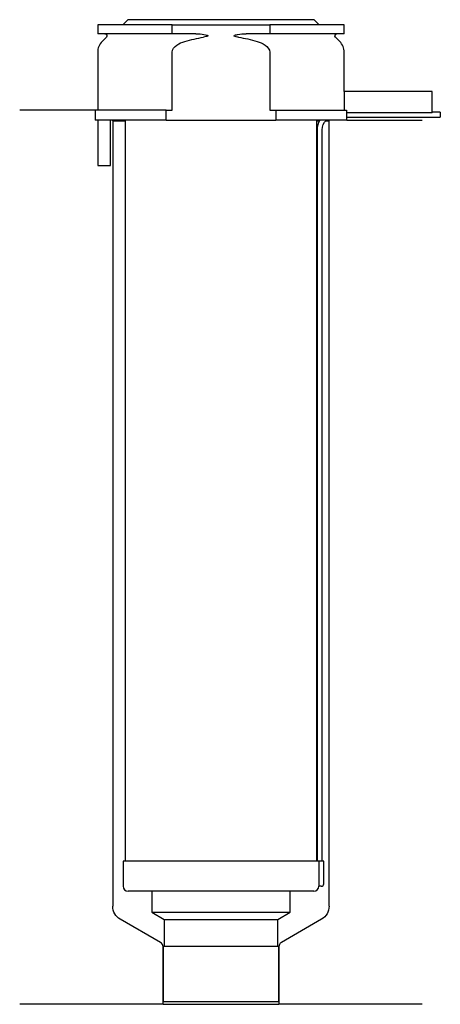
# Model space of a CAD drawing. Header units: millimetres. Extents: x 34 to 117, y 199 to 395.
import ezdxf

# ---------------------------------------------------------------- set-up
doc = ezdxf.new("R2010")
doc.units = ezdxf.units.MM
doc.layers.add('201', color=7, linetype='Continuous')
doc.layers.add('30', color=7, linetype='Continuous')

msp = doc.modelspace()

# ---------------------------------------------------------------- linework, layer by layer
at = {"layer": '201', "color": 113}
for p, q in [((48.86, 376.87), (33.86, 376.87)), ((48.86, 376.87), (48.86, 374.87)), ((52.26, 374.87), (52.36, 374.77)), ((52.36, 374.77), (52.36, 218.59)), ((52.36, 374.77), (54.81, 374.77)), ((92.91, 374.77), (93.46, 374.77)), ((94.73, 374.77), (95.36, 374.77)), ((95.36, 374.77), (95.46, 374.87)), ((95.36, 218.59), (95.36, 374.77)), ((98.86, 374.87), (113.86, 374.87)), ((61.86, 211.38), (53.86, 216)), ((93.86, 216), (85.87, 211.38)), ((62.36, 199.09), (62.36, 210.51)), ((85.37, 210.51), (85.37, 199.09)), ((62.36, 199.09), (33.86, 199.09)), ((62.36, 199.09), (85.37, 199.09)), ((113.86, 199.09), (85.37, 199.09))]:
    msp.add_line(p, q, dxfattribs=at)
at = {"layer": '201', "color": 113, "extrusion": (0, 0, -1)}
for centre, start, end in [((-55.36, 218.59), 300, 360), ((-92.36, 218.59), 180, 240)]:
    msp.add_arc(centre, 3, start, end, dxfattribs=at)
at = {"layer": '201', "color": 113}
for centre, start, end in [((61.36, 210.51), 0, 60), ((86.37, 210.51), 120, 180)]:
    msp.add_arc(centre, 1, start, end, dxfattribs=at)
at = {"layer": '30', "color": 113}
for p, q in [((64.17, 393.87), (49.36, 393.87)), ((49.36, 393.87), (49.36, 392.07)), ((55.36, 394.87), (54.36, 393.87)), ((92.36, 394.87), (55.36, 394.87)), ((64.17, 392.07), (64.17, 393.87)), ((64.17, 393.87), (83.56, 393.87)), ((98.36, 393.87), (83.56, 393.87)), ((83.56, 393.87), (83.56, 392.07)), ((93.36, 393.87), (92.36, 394.87)), ((98.36, 392.07), (98.36, 393.87)), ((64.17, 392.07), (49.36, 392.07)), ((68.86, 392.07), (64.17, 392.07)), ((83.56, 392.07), (78.87, 392.07)), ((98.36, 392.07), (83.56, 392.07)), ((51.1, 391.39), (50.24, 390.53)), ((97.48, 390.53), (96.63, 391.39)), ((49.36, 388.41), (49.36, 376.87)), ((64.17, 376.87), (64.17, 388.41)), ((83.56, 388.41), (83.56, 376.87)), ((98.36, 380.57), (98.36, 388.41)), ((98.33, 380.57), (98.33, 376.87)), ((115.86, 380.57), (98.33, 380.57)), ((115.86, 376.37), (115.86, 380.57)), ((62.97, 376.87), (48.86, 376.87)), ((48.86, 376.87), (48.86, 374.87)), ((62.97, 374.87), (62.97, 376.87)), ((62.97, 376.87), (64.17, 376.87)), ((83.56, 376.87), (84.76, 376.87)), ((84.76, 376.87), (84.76, 374.87)), ((84.76, 376.87), (98.83, 376.87)), ((98.83, 376.87), (98.83, 376.37)), ((115.86, 376.37), (98.83, 376.37)), ((117.46, 376.47), (115.86, 376.47)), ((117.46, 376.47), (117.46, 375.47)), ((62.97, 374.87), (48.86, 374.87)), ((49.41, 374.87), (49.41, 365.87)), ((51.91, 365.87), (51.91, 374.87)), ((54.81, 374.87), (54.81, 227.57)), ((62.97, 374.87), (84.76, 374.87)), ((98.86, 374.87), (84.76, 374.87)), ((92.91, 227.57), (92.91, 374.87)), ((98.86, 374.87), (98.86, 375.47)), ((98.86, 375.47), (117.46, 375.47)), ((92.96, 372.97), (92.96, 227.57)), ((93.96, 227.57), (93.96, 372.97)), ((49.41, 365.87), (51.91, 365.87)), ((93.29, 227.57), (54.41, 227.57)), ((54.41, 227.57), (54.41, 222.57)), ((93.29, 227.57), (93.29, 223.07)), ((94.31, 227.57), (93.29, 227.57)), ((94.31, 223.07), (94.31, 227.57)), ((92.31, 221.57), (55.41, 221.57)), ((60.11, 221.57), (60.11, 217.38)), ((87.61, 217.38), (87.61, 221.57)), ((93.81, 222.57), (93.31, 222.57)), ((60.11, 217.38), (62.56, 215.97)), ((60.11, 217.38), (87.61, 217.38)), ((85.17, 215.97), (87.61, 217.38)), ((62.56, 215.97), (62.56, 210.67)), ((62.56, 215.97), (85.17, 215.97)), ((85.17, 210.67), (85.17, 215.97)), ((62.36, 210.67), (85.37, 210.67)), ((62.36, 210.67), (62.36, 199.67)), ((85.37, 199.67), (85.37, 210.67)), ((62.36, 199.67), (85.37, 199.67))]:
    msp.add_line(p, q, dxfattribs=at)
at = {"layer": '30', "color": 113, "extrusion": (0, 0, -1)}
for centre, radius, start, end in [((-50.81, 391.67), 0.4, 90, 225), ((-96.91, 391.67), 0.4, -45, 90), ((-96.46, 372.97), 2.5, 0, 49.4559)]:
    msp.add_arc(centre, radius, start, end, dxfattribs=at)
at = {"layer": '30', "color": 113}
for centre, radius, start, end in [((52.36, 388.41), 3, 135, 180), ((95.36, 388.41), 3, 0, 45), ((96.46, 372.97), 3.5, 147.0676, 180), ((55.41, 222.57), 1, 180, 270), ((92.31, 222.57), 1, -90, 0), ((93.81, 223.07), 0.5, -90, 0)]:
    msp.add_arc(centre, radius, start, end, dxfattribs=at)
for points, knots in [([(68.86, 392.07), (68.9, 392.07), (68.94, 392.07), (69.48, 392.06), (69.98, 392.02), (70.48, 391.94), (70.67, 391.91), (70.87, 391.87), (71.09, 391.8), (71.11, 391.79), (71.16, 391.77), (71.17, 391.76), (71.21, 391.74), (71.22, 391.73), (71.24, 391.71), (71.25, 391.7), (71.25, 391.69), (71.26, 391.69), (71.26, 391.67), (71.26, 391.67), (71.26, 391.66), (71.26, 391.65), (71.25, 391.64), (71.25, 391.63), (71.23, 391.61), (71.21, 391.6), (71.12, 391.55), (71.03, 391.52), (70.77, 391.45), (70.58, 391.42), (70.38, 391.39)], [0, 0, 0, 0, 0.037532, 0.037532, 0.479326, 0.479326, 0.479326, 0.652283, 0.652283, 0.67679, 0.67679, 0.692908, 0.692908, 0.709848, 0.709848, 0.715998, 0.715998, 0.722254, 0.722254, 0.726798, 0.726798, 0.731321, 0.731321, 0.738696, 0.738696, 0.757525, 0.757525, 0.830443, 0.830443, 1, 1, 1, 1]), ([(77.34, 391.39), (77.06, 391.43), (76.74, 391.44), (76.45, 391.65), (76.49, 391.73), (76.62, 391.79), (76.69, 391.81), (76.89, 391.87), (77.03, 391.9), (77.73, 392.02), (78.3, 392.07), (78.87, 392.07)], [0, 0, 0, 0, 0.25, 0.25, 0.3125, 0.3125, 0.375, 0.375, 0.5, 0.5, 1, 1, 1, 1]), ([(64.17, 388.41), (64.17, 388.99), (64.61, 389.49), (65.57, 390.15), (66.12, 390.36), (66.67, 390.53)], [0, 0, 0, 0, 0.5, 0.5, 1, 1, 1, 1]), ([(81.05, 390.53), (81.61, 390.36), (82.16, 390.15), (83.11, 389.49), (83.56, 388.99), (83.56, 388.41)], [0, 0, 0, 0, 0.5, 0.5, 1, 1, 1, 1]), ([(98.86, 375.47), (98.86, 375.47), (98.86, 375.48), (98.86, 375.51), (98.86, 375.53), (98.86, 375.59), (98.86, 375.63), (98.86, 375.69), (98.86, 375.72), (98.86, 375.76), (98.86, 375.79), (98.86, 375.86), (98.86, 375.91), (98.86, 376.02), (98.86, 376.07), (98.86, 376.17), (98.86, 376.22), (98.86, 376.3), (98.86, 376.34), (98.86, 376.37)], [0, 0, 0, 0, 0.12469, 0.12469, 0.249734, 0.249734, 0.374778, 0.374778, 0.437301, 0.437301, 0.499823, 0.499823, 0.624867, 0.624867, 0.749911, 0.749911, 0.874956, 0.874956, 1, 1, 1, 1]), ([(93.29, 223.07), (93.29, 223.01), (93.3, 222.96), (93.3, 222.85), (93.3, 222.8), (93.3, 222.72), (93.3, 222.68), (93.3, 222.62), (93.31, 222.6), (93.31, 222.58), (93.31, 222.57), (93.31, 222.57)], [0, 0, 0, 0, 0.207769, 0.207769, 0.415759, 0.415759, 0.624157, 0.624157, 0.834463, 0.834463, 1, 1, 1, 1])]:
    msp.add_open_spline(points, degree=3, knots=knots, dxfattribs=at)
for points in [[(66.67, 390.53), (67.89, 390.9), (69.12, 391.19), (70.38, 391.39)], [(77.34, 391.39), (78.59, 391.2), (79.83, 390.91), (81.05, 390.53)]]:
    msp.add_open_spline(points, degree=3, dxfattribs=at)

doc.saveas('drawing.dxf')
